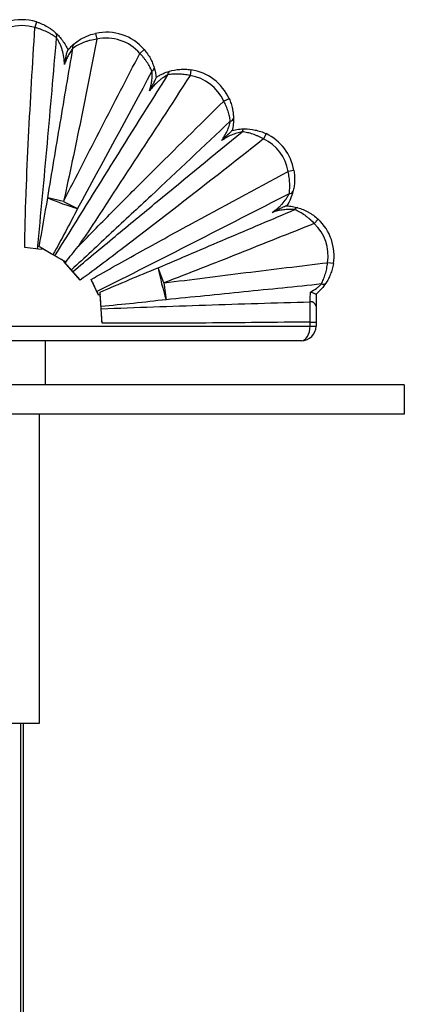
# Paper-space layout '_Izquierda' of a CAD drawing. Header units: millimetres. Extents: x 580 to 1680, y -627 to 712.
# Tile 10 of 10: x 1549 to 1680, y 377 to 712. Entities that reach past the tile are written whole.
import ezdxf

# ---------------------------------------------------------------- set-up
doc = ezdxf.new("R2010")
doc.units = ezdxf.units.MM

psp = doc.layouts.new('_Izquierda')

# ---------------------------------------------------------------- linework, layer by layer
at = {"color": 7, "linetype": 'Continuous', "lineweight": 25}
for p, q in [((1555.01, 710.95), (1554.42, 709.04)), ((1575.08, 707.07), (1575.5, 705.11)), ((1591.6, 701.53), (1590.09, 700.23)), ((1607.48, 694.68), (1607.18, 692.71)), ((1620.46, 684.85), (1618.63, 684.03)), ((1632.99, 672.95), (1632.13, 671.15)), ((1642.48, 660.45), (1640.5, 660.11)), ((1564.17, 649.9), (1558.81, 651.1)), ((1564.17, 649.9), (1568.95, 647.47)), ((1650.71, 643.87), (1649.35, 642.41)), ((1556.59, 633.56), (1550.98, 634.28)), ((1564.35, 629.6), (1556.68, 634.07)), ((1564.27, 629.52), (1564.35, 629.6)), ((1569.87, 623.16), (1564.27, 629.52)), ((1598.28, 622.19), (1596.29, 627.33)), ((1655.9, 628.76), (1653.93, 629.08)), ((1576.1, 618), (1573.58, 623.39)), ((1598.28, 622.19), (1599.02, 616.5)), ((1576.63, 618.22), (1576.1, 618)), ((1577.27, 608.53), (1576.63, 618.22)), ((1650, 618.38), (1650, 614.41)), ((1450, 607.54), (1650, 607.54)), ((1648, 608.91), (1650, 608.91)), ((1648, 607.54), (1648, 608.91)), ((1650, 608.91), (1650, 607.54)), ((1645, 602.54), (1452, 602.54)), ((1558, 587.54), (1558, 602.54)), ((1680, 587.54), (580, 587.54)), ((1680, 587.54), (1680, 577.54)), ((1680, 577.54), (580, 577.54)), ((1556, 472.54), (1556, 577.54)), ((1544, 472.54), (1556, 472.54)), ((1549.5, 472.54), (1549.5, -597.46)), ((1550.5, -597.46), (1550.5, 472.54))]:
    psp.add_line(p, q, dxfattribs=at)
at = {"color": 7, "linetype": 'Continuous', "lineweight": 25, "flags": 128}
for points in [[(1556.68, 634.07), (1556.64, 633.83), (1556.59, 633.56)], [(1576.63, 618.22), (1576.63, 618.21), (1576.63, 618.23), (1576.63, 618.3), (1576.63, 618.4), (1576.62, 618.53), (1576.61, 618.69), (1576.6, 618.88), (1576.58, 619.08)], [(1645, 602.54), (1645.59, 602.64), (1646.15, 602.92), (1646.67, 603.38), (1647.12, 604), (1647.49, 604.76), (1647.77, 605.63), (1647.94, 606.56), (1648, 607.54)]]:
    psp.add_lwpolyline(points, dxfattribs=at)
at = {"color": 7, "linetype": 'Continuous', "lineweight": 25}
for centre, radius, start, end in [((1550, 694.71), 17, 72.8404, 107.1481), ((1550, 694.71), 15, 72.8404, 107.1481), ((1560.51, 706.3), 1.37, 329.8463, 39.7003), ((1578.7, 690.46), 17, 40.6461, 102.3186), ((1568.35, 702.53), 1.11, 140.4141, 207.111), ((1578.7, 690.46), 15, 40.6461, 102.3186), ((1593.77, 695.33), 1.21, 291.1767, 1.9859), ((1600.79, 693.21), 1.15, 121.7986, 191.7402), ((1604.95, 677.87), 17, 24.2209, 81.4405), ((1604.95, 677.87), 15, 24.2209, 81.4405), ((1620.74, 678.5), 1.25, 274.9405, 346.3741), ((1626.01, 673.52), 1.12, 107.0246, 176.325), ((1625.72, 657.59), 17, 9.6883, 64.6918), ((1625.72, 657.59), 15, 9.6883, 64.6918), ((1641.02, 653.8), 1.26, 262.8472, 333.7359), ((1601.65, 754.84), 112.25, 247.563, 253.0622), ((1643.77, 646.67), 1.1, 87.2458, 156.1098), ((1639.12, 631.44), 17, 350.9436, 46.9992), ((1639.12, 631.44), 15, 350.9436, 46.9992), ((1548.56, 621.57), 14.91, 57.0138, 60.372), ((1704.84, 648.92), 110.68, 191.2502, 197.0368), ((1652.39, 623.03), 1.31, 244.8364, 316.2906), ((1648.26, 614.02), 1.78, 12.6057, 98.8968), ((1645, 607.54), 5, 270, 360)]:
    psp.add_arc(centre, radius, start, end, dxfattribs=at)
for points, knots in [([(1555.01, 710.95), (1555.34, 710.85), (1555.67, 710.74), (1556.31, 710.5), (1556.63, 710.37), (1557.55, 709.96), (1558.14, 709.65), (1558.97, 709.16), (1559.24, 708.98), (1559.76, 708.63), (1560.01, 708.46), (1560.72, 707.92), (1561.16, 707.54), (1561.56, 707.17)], [0, 0, 0, 0, 0.125, 0.125, 0.25, 0.25, 0.5, 0.5, 0.625, 0.625, 0.75, 0.75, 1, 1, 1, 1]), ([(1550.98, 634.28), (1551, 637.4), (1551.07, 640.52), (1551.23, 646.75), (1551.33, 649.87), (1551.68, 659.22), (1551.97, 665.45), (1552.59, 677.91), (1552.94, 684.14), (1553.66, 696.59), (1554.03, 702.82), (1554.42, 709.04)], [0, 0, 0, 0, 0.125, 0.125, 0.25, 0.25, 0.5, 0.5, 0.75, 0.75, 1, 1, 1, 1]), ([(1561.69, 705.61), (1561.25, 705.94), (1560.77, 706.27), (1559.98, 706.76), (1559.7, 706.92), (1559.12, 707.24), (1558.82, 707.39), (1557.89, 707.84), (1557.24, 708.12), (1556.22, 708.5), (1555.86, 708.62), (1555.15, 708.85), (1554.79, 708.95), (1554.42, 709.04)], [0, 0, 0, 0, 0.25, 0.25, 0.375, 0.375, 0.5, 0.5, 0.75, 0.75, 0.875, 0.875, 1, 1, 1, 1]), ([(1561.56, 707.17), (1561.93, 706.83), (1562.32, 706.44), (1562.89, 705.8), (1563.08, 705.57), (1563.46, 705.1), (1563.64, 704.86), (1564.18, 704.11), (1564.51, 703.59), (1565.13, 702.49), (1565.4, 701.93), (1565.65, 701.35)], [0, 0, 0, 0, 0.25, 0.25, 0.375, 0.375, 0.5, 0.5, 0.75, 0.75, 1, 1, 1, 1]), ([(1567.49, 703.24), (1567.99, 703.67), (1568.52, 704.09), (1569.65, 704.86), (1570.25, 705.23), (1571.21, 705.72), (1571.54, 705.88), (1572.22, 706.18), (1572.56, 706.32), (1573.61, 706.69), (1574.33, 706.9), (1575.08, 707.07)], [0, 0, 0, 0, 0.25, 0.25, 0.5, 0.5, 0.625, 0.625, 0.75, 0.75, 1, 1, 1, 1]), ([(1561.69, 705.61), (1560.67, 693.63), (1559.63, 681.64), (1558.02, 663.67), (1557.47, 657.68), (1556.35, 645.7), (1555.78, 639.72), (1555.18, 633.73)], [0, 0, 0, 0, 0.5, 0.5, 0.75, 0.75, 1, 1, 1, 1]), ([(1564.49, 696.51), (1564.47, 697.33), (1564.4, 698.15), (1564.15, 699.78), (1563.98, 700.58), (1563.63, 701.77), (1563.5, 702.16), (1563.2, 702.93), (1563.04, 703.3), (1562.69, 704.03), (1562.49, 704.38), (1562.1, 705.04), (1561.89, 705.34), (1561.69, 705.61)], [0, 0, 0, 0, 0.25, 0.25, 0.5, 0.5, 0.625, 0.625, 0.75, 0.75, 0.875, 0.875, 1, 1, 1, 1]), ([(1575.5, 705.11), (1573.71, 695.89), (1571.88, 686.68), (1569.07, 672.87), (1568.12, 668.27), (1566.18, 659.08), (1565.19, 654.49), (1564.17, 649.9)], [0, 0, 0, 0, 0.5, 0.5, 0.75, 0.75, 1, 1, 1, 1]), ([(1565.53, 701.21), (1565.85, 701.59), (1566.17, 701.95), (1566.83, 702.63), (1567.16, 702.95), (1567.49, 703.24)], [0, 0, 0, 0, 0.5, 0.5, 1, 1, 1, 1]), ([(1575.5, 705.11), (1574.71, 705), (1573.93, 704.85), (1572.81, 704.56), (1572.44, 704.45), (1571.71, 704.21), (1571.35, 704.09), (1570.31, 703.68), (1569.67, 703.38), (1568.45, 702.74), (1567.88, 702.38), (1567.36, 702.02)], [0, 0, 0, 0, 0.25, 0.25, 0.375, 0.375, 0.5, 0.5, 0.75, 0.75, 1, 1, 1, 1]), ([(1558.81, 651.1), (1560.19, 659.59), (1561.61, 668.08), (1564.46, 685.05), (1565.91, 693.54), (1567.36, 702.02)], [0, 0, 0, 0, 0.5, 0.5, 1, 1, 1, 1]), ([(1564.17, 649.9), (1568.45, 658.31), (1572.76, 666.7), (1581.4, 683.48), (1585.74, 691.86), (1590.09, 700.23)], [0, 0, 0, 0, 0.5, 0.5, 1, 1, 1, 1]), ([(1567.36, 702.02), (1567.06, 701.64), (1566.77, 701.24), (1566.35, 700.58), (1566.22, 700.36), (1565.95, 699.91), (1565.83, 699.68), (1565.46, 698.97), (1565.24, 698.49), (1564.84, 697.51), (1564.65, 697.01), (1564.49, 696.51)], [0, 0, 0, 0, 0.25, 0.25, 0.375, 0.375, 0.5, 0.5, 0.75, 0.75, 1, 1, 1, 1]), ([(1565.53, 701.21), (1565.5, 701.17), (1565.47, 701.12), (1565.41, 700.99), (1565.38, 700.92), (1565.29, 700.68), (1565.23, 700.49), (1565.13, 700.11), (1565.08, 699.91), (1564.99, 699.5), (1564.95, 699.29), (1564.82, 698.66), (1564.75, 698.23), (1564.61, 697.37), (1564.55, 696.94), (1564.49, 696.51)], [0, 0, 0, 0, 0.0625, 0.0625, 0.125, 0.125, 0.25, 0.25, 0.375, 0.375, 0.5, 0.5, 0.75, 0.75, 1, 1, 1, 1]), ([(1594.21, 694.2), (1593.99, 694.71), (1593.74, 695.22), (1593.19, 696.24), (1592.88, 696.75), (1592.36, 697.52), (1592.17, 697.78), (1591.79, 698.29), (1591.6, 698.54), (1590.98, 699.28), (1590.55, 699.76), (1590.09, 700.23)], [0, 0, 0, 0, 0.25, 0.25, 0.5, 0.5, 0.625, 0.625, 0.75, 0.75, 1, 1, 1, 1]), ([(1591.6, 701.53), (1592.01, 701.06), (1592.38, 700.57), (1592.9, 699.82), (1593.06, 699.56), (1593.38, 699.05), (1593.53, 698.79), (1593.95, 698), (1594.2, 697.48), (1594.63, 696.43), (1594.82, 695.9), (1594.98, 695.37)], [0, 0, 0, 0, 0.25, 0.25, 0.375, 0.375, 0.5, 0.5, 0.75, 0.75, 1, 1, 1, 1]), ([(1593.4, 687.5), (1593.58, 688.05), (1593.73, 688.6), (1593.99, 689.73), (1594.08, 690.29), (1594.23, 691.43), (1594.27, 692), (1594.28, 693.13), (1594.26, 693.68), (1594.21, 694.2)], [0, 0, 0, 0, 0.25, 0.25, 0.5, 0.5, 0.75, 0.75, 1, 1, 1, 1]), ([(1594.98, 695.37), (1595.13, 694.86), (1595.27, 694.33), (1595.49, 693.23), (1595.57, 692.66), (1595.63, 692.08)], [0, 0, 0, 0, 0.5, 0.5, 1, 1, 1, 1]), ([(1595.63, 692.09), (1595.99, 692.33), (1596.36, 692.55), (1597.12, 692.97), (1597.5, 693.16), (1598.65, 693.69), (1599.42, 693.97), (1600.18, 694.19)], [0, 0, 0, 0, 0.25, 0.25, 0.5, 0.5, 1, 1, 1, 1]), ([(1607.18, 692.71), (1606.53, 692.86), (1605.87, 692.98), (1604.89, 693.11), (1604.57, 693.14), (1603.92, 693.19), (1603.59, 693.21), (1602.64, 693.24), (1602.02, 693.23), (1600.81, 693.15), (1600.22, 693.07), (1599.66, 692.97)], [0, 0, 0, 0, 0.25, 0.25, 0.375, 0.375, 0.5, 0.5, 0.75, 0.75, 1, 1, 1, 1]), ([(1600.18, 694.19), (1601.29, 694.52), (1602.46, 694.74), (1604, 694.85), (1604.31, 694.86), (1604.94, 694.88), (1605.26, 694.87), (1606.21, 694.84), (1606.84, 694.78), (1607.48, 694.68)], [0, 0, 0, 0, 0.5, 0.5, 0.625, 0.625, 0.75, 0.75, 1, 1, 1, 1]), ([(1561.26, 631.43), (1567.6, 641.72), (1573.99, 651.99), (1586.79, 672.5), (1593.22, 682.74), (1599.66, 692.97)], [0, 0, 0, 0, 0.5, 0.5, 1, 1, 1, 1]), ([(1607.18, 692.71), (1600.88, 682.99), (1594.56, 673.27), (1581.88, 653.88), (1575.52, 644.19), (1569.11, 634.54)], [0, 0, 0, 0, 0.5, 0.5, 1, 1, 1, 1]), ([(1599.66, 692.97), (1599.07, 692.68), (1598.48, 692.33), (1597.62, 691.73), (1597.34, 691.52), (1596.79, 691.09), (1596.52, 690.86), (1595.73, 690.16), (1595.22, 689.67), (1594.27, 688.62), (1593.83, 688.07), (1593.4, 687.5)], [0, 0, 0, 0, 0.25, 0.25, 0.375, 0.375, 0.5, 0.5, 0.75, 0.75, 1, 1, 1, 1]), ([(1595.63, 692.08), (1595.63, 692.06), (1595.59, 691.95), (1595.47, 691.66), (1595.39, 691.48), (1595.21, 691.09), (1595.11, 690.89), (1594.91, 690.47), (1594.81, 690.26), (1594.49, 689.63), (1594.28, 689.2), (1593.84, 688.35), (1593.62, 687.93), (1593.4, 687.5)], [0, 0, 0, 0, 0.125, 0.125, 0.25, 0.25, 0.375, 0.375, 0.5, 0.5, 0.75, 0.75, 1, 1, 1, 1]), ([(1569.11, 634.54), (1573.17, 638.73), (1577.26, 642.89), (1585.48, 651.18), (1589.6, 655.3), (1602, 667.65), (1610.31, 675.85), (1618.63, 684.03)], [0, 0, 0, 0, 0.25, 0.25, 0.5, 0.5, 1, 1, 1, 1]), ([(1620.84, 677.25), (1620.78, 677.78), (1620.68, 678.33), (1620.43, 679.43), (1620.28, 680), (1620.01, 680.86), (1619.9, 681.15), (1619.69, 681.73), (1619.57, 682.02), (1619.21, 682.89), (1618.93, 683.46), (1618.63, 684.03)], [0, 0, 0, 0, 0.25, 0.25, 0.5, 0.5, 0.625, 0.625, 0.75, 0.75, 1, 1, 1, 1]), ([(1620.46, 684.85), (1620.7, 684.3), (1620.92, 683.74), (1621.19, 682.9), (1621.28, 682.62), (1621.43, 682.05), (1621.5, 681.77), (1621.69, 680.92), (1621.78, 680.37), (1621.9, 679.27), (1621.94, 678.73), (1621.95, 678.2)], [0, 0, 0, 0, 0.25, 0.25, 0.375, 0.375, 0.5, 0.5, 0.75, 0.75, 1, 1, 1, 1]), ([(1620.84, 677.25), (1611.88, 668.77), (1602.91, 660.3), (1589.41, 647.64), (1584.91, 643.42), (1575.88, 635.01), (1571.36, 630.81), (1566.82, 626.63)], [0, 0, 0, 0, 0.5, 0.5, 0.75, 0.75, 1, 1, 1, 1]), ([(1617.91, 670.61), (1618.27, 671.11), (1618.61, 671.63), (1619.24, 672.7), (1619.53, 673.25), (1619.9, 674.1), (1620.02, 674.38), (1620.24, 674.96), (1620.34, 675.25), (1620.61, 676.12), (1620.75, 676.7), (1620.84, 677.25)], [0, 0, 0, 0, 0.25, 0.25, 0.5, 0.5, 0.625, 0.625, 0.75, 0.75, 1, 1, 1, 1]), ([(1621.95, 678.2), (1621.96, 677.56), (1621.94, 676.88), (1621.83, 675.83), (1621.79, 675.48), (1621.67, 674.77), (1621.6, 674.41), (1621.52, 674.06)], [0, 0, 0, 0, 0.5, 0.5, 0.75, 0.75, 1, 1, 1, 1]), ([(1567.33, 626.06), (1572.09, 630.06), (1576.87, 634.04), (1586.45, 641.99), (1591.24, 645.95), (1605.64, 657.82), (1615.26, 665.71), (1624.9, 673.59)], [0, 0, 0, 0, 0.25, 0.25, 0.5, 0.5, 1, 1, 1, 1]), ([(1621.51, 674.06), (1621.5, 674.05), (1621.42, 673.99), (1621.2, 673.78), (1621.06, 673.65), (1620.76, 673.36), (1620.6, 673.21), (1620.27, 672.89), (1620.11, 672.73), (1619.6, 672.25), (1619.27, 671.93), (1618.59, 671.27), (1618.25, 670.94), (1617.91, 670.61)], [0, 0, 0, 0, 0.125, 0.125, 0.25, 0.25, 0.375, 0.375, 0.5, 0.5, 0.75, 0.75, 1, 1, 1, 1]), ([(1624.9, 673.59), (1624.3, 673.48), (1623.69, 673.34), (1622.48, 672.96), (1621.87, 672.74), (1620.69, 672.23), (1620.12, 671.94), (1618.99, 671.32), (1618.44, 670.97), (1617.91, 670.61)], [0, 0, 0, 0, 0.25, 0.25, 0.5, 0.5, 0.75, 0.75, 1, 1, 1, 1]), ([(1621.51, 674.06), (1622.22, 674.24), (1622.93, 674.37), (1624.33, 674.54), (1625.02, 674.58), (1625.68, 674.59)], [0, 0, 0, 0, 0.5, 0.5, 1, 1, 1, 1]), ([(1632.13, 671.15), (1631.54, 671.49), (1630.94, 671.8), (1630.03, 672.21), (1629.73, 672.34), (1629.11, 672.58), (1628.8, 672.69), (1627.89, 673), (1627.28, 673.16), (1626.08, 673.43), (1625.48, 673.53), (1624.9, 673.59)], [0, 0, 0, 0, 0.25, 0.25, 0.375, 0.375, 0.5, 0.5, 0.75, 0.75, 1, 1, 1, 1]), ([(1625.68, 674.59), (1626.88, 674.59), (1628.09, 674.47), (1629.63, 674.13), (1629.94, 674.06), (1630.56, 673.88), (1630.87, 673.79), (1631.79, 673.48), (1632.39, 673.24), (1632.99, 672.95)], [0, 0, 0, 0, 0.5, 0.5, 0.625, 0.625, 0.75, 0.75, 1, 1, 1, 1]), ([(1632.13, 671.15), (1621.84, 663.04), (1611.52, 654.96), (1595.99, 642.93), (1590.8, 638.93), (1582.98, 632.97), (1580.37, 630.99), (1575.13, 627.06), (1572.51, 625.1), (1569.87, 623.16)], [0, 0, 0, 0, 0.5, 0.5, 0.75, 0.75, 0.875, 0.875, 1, 1, 1, 1]), ([(1573.58, 623.39), (1579.1, 626.55), (1584.65, 629.66), (1595.77, 635.83), (1601.35, 638.9), (1618.1, 648.04), (1629.3, 654.09), (1640.5, 660.11)], [0, 0, 0, 0, 0.25, 0.25, 0.5, 0.5, 1, 1, 1, 1]), ([(1640.87, 652.55), (1640.95, 653.09), (1641.01, 653.67), (1641.07, 654.86), (1641.08, 655.48), (1641.04, 656.45), (1641.02, 656.78), (1640.96, 657.44), (1640.92, 657.77), (1640.79, 658.77), (1640.66, 659.43), (1640.5, 660.11)], [0, 0, 0, 0, 0.25, 0.25, 0.5, 0.5, 0.625, 0.625, 0.75, 0.75, 1, 1, 1, 1]), ([(1642.48, 660.45), (1642.58, 659.81), (1642.65, 659.18), (1642.71, 658.24), (1642.72, 657.92), (1642.72, 657.3), (1642.71, 656.99), (1642.66, 656.07), (1642.6, 655.47), (1642.41, 654.33), (1642.29, 653.77), (1642.15, 653.24)], [0, 0, 0, 0, 0.25, 0.25, 0.375, 0.375, 0.5, 0.5, 0.75, 0.75, 1, 1, 1, 1]), ([(1642.15, 653.24), (1641.95, 652.47), (1641.67, 651.65), (1640.96, 650), (1640.53, 649.19), (1640.03, 648.41)], [0, 0, 0, 0, 0.5, 0.5, 1, 1, 1, 1]), ([(1640.87, 652.55), (1630, 646.96), (1619.12, 641.38), (1597.34, 630.28), (1586.43, 624.76), (1575.5, 619.3)], [0, 0, 0, 0, 0.5, 0.5, 1, 1, 1, 1]), ([(1635.08, 646.15), (1635.69, 646.56), (1636.28, 647.01), (1637.12, 647.72), (1637.39, 647.97), (1637.93, 648.48), (1638.19, 648.75), (1638.94, 649.57), (1639.4, 650.14), (1640.02, 651.04), (1640.21, 651.35), (1640.57, 651.95), (1640.72, 652.25), (1640.87, 652.55)], [0, 0, 0, 0, 0.25, 0.25, 0.375, 0.375, 0.5, 0.5, 0.75, 0.75, 0.875, 0.875, 1, 1, 1, 1]), ([(1596.29, 627.33), (1604.02, 630.66), (1611.77, 633.96), (1627.26, 640.56), (1635.01, 643.84), (1642.76, 647.12)], [0, 0, 0, 0, 0.5, 0.5, 1, 1, 1, 1]), ([(1640, 648.41), (1639.98, 648.42), (1639.93, 648.41), (1639.81, 648.37), (1639.73, 648.34), (1639.56, 648.27), (1639.47, 648.24), (1639.28, 648.15), (1639.18, 648.11), (1638.86, 647.97), (1638.65, 647.87), (1638.21, 647.67), (1637.99, 647.57), (1637.32, 647.25), (1636.87, 647.03), (1636.2, 646.7), (1635.98, 646.59), (1635.53, 646.37), (1635.3, 646.26), (1635.08, 646.15)], [0, 0, 0, 0, 0.0625, 0.0625, 0.125, 0.125, 0.1875, 0.1875, 0.25, 0.25, 0.375, 0.375, 0.5, 0.5, 0.75, 0.75, 0.875, 0.875, 1, 1, 1, 1]), ([(1642.76, 647.12), (1642.16, 647.18), (1641.52, 647.21), (1640.55, 647.19), (1640.22, 647.17), (1639.57, 647.12), (1639.24, 647.09), (1638.27, 646.96), (1637.62, 646.84), (1636.34, 646.54), (1635.7, 646.36), (1635.08, 646.15)], [0, 0, 0, 0, 0.25, 0.25, 0.375, 0.375, 0.5, 0.5, 0.75, 0.75, 1, 1, 1, 1]), ([(1640, 648.41), (1640.68, 648.38), (1641.34, 648.3), (1642.62, 648.09), (1643.24, 647.94), (1643.83, 647.77)], [0, 0, 0, 0, 0.5, 0.5, 1, 1, 1, 1]), ([(1649.35, 642.41), (1648.85, 642.95), (1648.34, 643.45), (1647.54, 644.16), (1647.27, 644.39), (1646.72, 644.82), (1646.44, 645.04), (1645.6, 645.63), (1645.04, 645.98), (1643.9, 646.61), (1643.33, 646.88), (1642.76, 647.12)], [0, 0, 0, 0, 0.25, 0.25, 0.375, 0.375, 0.5, 0.5, 0.75, 0.75, 1, 1, 1, 1]), ([(1643.83, 647.77), (1644.43, 647.6), (1645.02, 647.39), (1646.21, 646.9), (1646.8, 646.62), (1647.67, 646.13), (1647.97, 645.96), (1648.54, 645.59), (1648.83, 645.4), (1649.66, 644.79), (1650.2, 644.35), (1650.71, 643.87)], [0, 0, 0, 0, 0.25, 0.25, 0.5, 0.5, 0.625, 0.625, 0.75, 0.75, 1, 1, 1, 1]), ([(1649.35, 642.41), (1640.85, 639), (1632.35, 635.6), (1615.34, 628.85), (1606.82, 625.5), (1598.28, 622.19)], [0, 0, 0, 0, 0.5, 0.5, 1, 1, 1, 1]), ([(1560.58, 631.82), (1559.83, 632.26), (1559.05, 632.7), (1557.88, 633.39), (1557.48, 633.62), (1556.7, 634.08), (1556.31, 634.3), (1555.93, 634.53)], [0, 0, 0, 0, 0.5, 0.5, 0.75, 0.75, 1, 1, 1, 1]), ([(1561.26, 631.43), (1561.16, 631.49), (1561.05, 631.55), (1560.81, 631.69), (1560.69, 631.76), (1560.58, 631.82)], [0, 0, 0, 0, 0.5, 0.5, 1, 1, 1, 1]), ([(1564.89, 629.29), (1564.25, 629.66), (1563.63, 630.03), (1562.72, 630.56), (1562.42, 630.74), (1561.83, 631.09), (1561.54, 631.26), (1561.26, 631.43)], [0, 0, 0, 0, 0.5, 0.5, 0.75, 0.75, 1, 1, 1, 1]), ([(1566.82, 626.63), (1566.42, 627.09), (1566, 627.56), (1565.36, 628.28), (1565.15, 628.53), (1564.71, 629.02), (1564.49, 629.27), (1564.27, 629.52)], [0, 0, 0, 0, 0.5, 0.5, 0.75, 0.75, 1, 1, 1, 1]), ([(1567.33, 626.06), (1567.25, 626.15), (1567.16, 626.25), (1566.99, 626.44), (1566.9, 626.54), (1566.82, 626.63)], [0, 0, 0, 0, 0.5, 0.5, 1, 1, 1, 1]), ([(1598.28, 622.19), (1607.55, 623.39), (1616.82, 624.56), (1635.37, 626.84), (1644.65, 627.97), (1653.93, 629.08)], [0, 0, 0, 0, 0.5, 0.5, 1, 1, 1, 1]), ([(1651.83, 621.84), (1652.07, 622.32), (1652.31, 622.83), (1652.64, 623.66), (1652.75, 623.94), (1652.95, 624.52), (1653.05, 624.83), (1653.33, 625.75), (1653.49, 626.39), (1653.75, 627.7), (1653.86, 628.39), (1653.93, 629.08)], [0, 0, 0, 0, 0.25, 0.25, 0.375, 0.375, 0.5, 0.5, 0.75, 0.75, 1, 1, 1, 1]), ([(1655.9, 628.76), (1655.8, 628.13), (1655.67, 627.5), (1655.33, 626.3), (1655.14, 625.72), (1654.8, 624.88), (1654.68, 624.6), (1654.44, 624.06), (1654.31, 623.8), (1653.91, 623.04), (1653.63, 622.57), (1653.34, 622.12)], [0, 0, 0, 0, 0.25, 0.25, 0.5, 0.5, 0.625, 0.625, 0.75, 0.75, 1, 1, 1, 1]), ([(1569.87, 623.16), (1569.43, 623.66), (1569, 624.15), (1568.36, 624.87), (1568.15, 625.11), (1567.74, 625.59), (1567.53, 625.83), (1567.33, 626.06)], [0, 0, 0, 0, 0.5, 0.5, 0.75, 0.75, 1, 1, 1, 1]), ([(1575.5, 619.3), (1575.2, 619.94), (1574.89, 620.6), (1574.24, 621.97), (1573.91, 622.68), (1573.58, 623.39)], [0, 0, 0, 0, 0.5, 0.5, 1, 1, 1, 1]), ([(1651.83, 621.84), (1643.03, 620.93), (1634.23, 620.02), (1616.63, 618.24), (1607.83, 617.36), (1599.02, 616.5)], [0, 0, 0, 0, 0.5, 0.5, 1, 1, 1, 1]), ([(1648.08, 619.11), (1648.8, 619.48), (1649.49, 619.9), (1650.44, 620.59), (1650.75, 620.84), (1651.32, 621.34), (1651.59, 621.59), (1651.83, 621.84)], [0, 0, 0, 0, 0.5, 0.5, 0.75, 0.75, 1, 1, 1, 1]), ([(1653.34, 622.12), (1652.92, 621.49), (1652.44, 620.84), (1651.3, 619.56), (1650.68, 618.94), (1650, 618.38)], [0, 0, 0, 0, 0.5, 0.5, 1, 1, 1, 1]), ([(1575.5, 619.3), (1575.5, 619.29), (1575.56, 619.18), (1575.67, 618.93), (1575.84, 618.57), (1575.98, 618.26), (1576.08, 618.06), (1576.11, 617.98), (1576.1, 617.99), (1576.1, 617.99)], [0, 0, 0, 0, 0.016988, 0.209711, 0.402433, 0.595156, 0.787879, 0.980602, 1, 1, 1, 1]), ([(1576.91, 614.18), (1576.86, 614.98), (1576.8, 615.79), (1576.72, 617.03), (1576.69, 617.44), (1576.64, 618.27), (1576.61, 618.68), (1576.58, 619.08)], [0, 0, 0, 0, 0.5, 0.5, 0.75, 0.75, 1, 1, 1, 1]), ([(1647.98, 615.78), (1647.99, 616), (1648, 616.24), (1648.01, 616.76), (1648.02, 617.04), (1648.04, 617.61), (1648.05, 617.9), (1648.07, 618.51), (1648.08, 618.81), (1648.08, 619.11)], [0, 0, 0, 0, 0.25, 0.25, 0.5, 0.5, 0.75, 0.75, 1, 1, 1, 1]), ([(1650, 618.38), (1649.99, 618.37), (1649.97, 618.37), (1649.91, 618.38), (1649.87, 618.4), (1649.71, 618.45), (1649.56, 618.5), (1649.2, 618.64), (1648.99, 618.72), (1648.55, 618.91), (1648.32, 619.01), (1648.08, 619.11)], [0, 0, 0, 0, 0.125, 0.125, 0.25, 0.25, 0.5, 0.5, 0.75, 0.75, 1, 1, 1, 1]), ([(1576.96, 613.42), (1576.95, 613.53), (1576.95, 613.66), (1576.93, 613.92), (1576.92, 614.05), (1576.91, 614.18)], [0, 0, 0, 0, 0.5, 0.5, 1, 1, 1, 1]), ([(1576.96, 613.42), (1588.79, 613.89), (1600.63, 614.3), (1624.3, 615.08), (1636.14, 615.43), (1647.98, 615.78)], [0, 0, 0, 0, 0.5, 0.5, 1, 1, 1, 1]), ([(1577.27, 608.53), (1577.21, 609.39), (1577.16, 610.22), (1577.08, 611.46), (1577.06, 611.86), (1577.01, 612.66), (1576.98, 613.04), (1576.96, 613.42)], [0, 0, 0, 0, 0.5, 0.5, 0.75, 0.75, 1, 1, 1, 1]), ([(1648, 608.91), (1648, 609.55), (1648, 610.8), (1647.99, 612.01), (1647.99, 613.19), (1647.99, 613.75), (1647.99, 614.55), (1647.99, 614.81), (1647.98, 615.3), (1647.98, 615.55), (1647.98, 615.78)], [0, 0, 0, 0, 0.25, 0.5, 0.5, 0.75, 0.75, 0.875, 0.875, 1, 1, 1, 1]), ([(1650, 614.41), (1650, 614.04), (1650, 613.63), (1650, 612.79), (1650, 612.34), (1650, 611.39), (1650, 610.42), (1650, 609.42), (1650, 608.91)], [0, 0, 0, 0, 0.25, 0.25, 0.5, 0.5, 0.75, 1, 1, 1, 1]), ([(1648, 608.91), (1636.21, 608.77), (1624.42, 608.65), (1606.74, 608.53), (1600.85, 608.5), (1589.06, 608.48), (1583.17, 608.49), (1577.27, 608.53)], [0, 0, 0, 0, 0.5, 0.5, 0.75, 0.75, 1, 1, 1, 1])]:
    psp.add_open_spline(points, degree=3, knots=knots, dxfattribs=at)
for points in [[(1594.21, 694.2), (1585.82, 678.6), (1577.42, 663.02), (1568.95, 647.47)], [(1555.93, 634.53), (1556.84, 640.06), (1557.8, 645.58), (1558.81, 651.1)], [(1568.95, 647.47), (1566.22, 642.22), (1563.44, 637), (1560.58, 631.82)], [(1564.89, 629.29), (1566.29, 631.05), (1567.7, 632.8), (1569.11, 634.54)], [(1564.35, 629.6), (1564.53, 629.5), (1564.71, 629.4), (1564.89, 629.29)], [(1576.58, 619.08), (1583.12, 621.91), (1589.69, 624.65), (1596.29, 627.33)], [(1599.02, 616.5), (1591.66, 615.63), (1584.29, 614.85), (1576.91, 614.18)]]:
    psp.add_open_spline(points, degree=3, dxfattribs=at)

doc.saveas('drawing.dxf')
